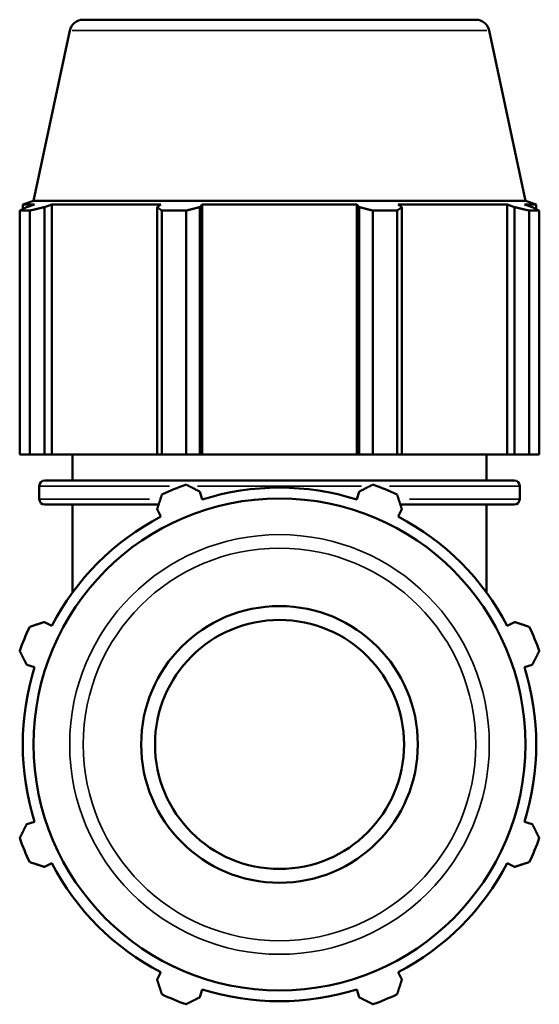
# Model space of a CAD drawing. Header units: inches. Extents: x 0.1 to 64.9, y -23.5 to 46.2.
# Tile 6 of 8: x 47.5 to 51.1, y 14.2 to 20.9. Entities that reach past the tile are written whole.
import ezdxf

# ---------------------------------------------------------------- set-up
doc = ezdxf.new("R2010")
doc.units = ezdxf.units.IN
doc.header["$MEASUREMENT"] = 0
doc.layers.add('Visible (ANSI)', color=7, linetype='Continuous', lineweight=50)
doc.layers.add('Visible Narrow (ANSI)', color=7, linetype='Continuous', lineweight=35)

msp = doc.modelspace()

# ---------------------------------------------------------------- linework, layer by layer
at = {"layer": 'Visible (ANSI)'}
for p, q in [((47.9388, 20.9024), (50.626, 20.9024)), ((47.8462, 20.8274), (47.5985, 19.6624)), ((50.7186, 20.8274), (50.9662, 19.6624)), ((47.5985, 19.6624), (47.5247, 19.6384)), ((47.606, 19.6384), (47.5247, 19.6384)), ((47.5247, 19.6061), (47.5247, 19.6384)), ((47.606, 19.6384), (47.552, 19.6199)), ((50.9662, 19.6624), (47.5985, 19.6624)), ((47.673, 19.6199), (47.7233, 19.6384)), ((47.673, 17.9264), (47.673, 19.6199)), ((47.7233, 17.9264), (47.7233, 19.6384)), ((48.4708, 19.6384), (47.7233, 19.6384)), ((48.4708, 19.6384), (48.4446, 19.6199)), ((48.4446, 19.6199), (48.4446, 17.9264)), ((48.7368, 19.6199), (48.7538, 19.6384)), ((48.7368, 17.9264), (48.7368, 19.6199)), ((48.7538, 17.9264), (48.7538, 19.6384)), ((49.8109, 19.6384), (48.7538, 19.6384)), ((49.8109, 17.9264), (49.8109, 19.6384)), ((49.8109, 19.6384), (49.828, 19.6199)), ((49.828, 19.6199), (49.828, 17.9264)), ((50.1202, 19.6199), (50.094, 19.6384)), ((50.8415, 19.6384), (50.094, 19.6384)), ((50.1202, 17.9264), (50.1202, 19.6199)), ((50.8415, 17.9264), (50.8415, 19.6384)), ((50.8415, 19.6384), (50.8918, 19.6199)), ((50.8918, 19.6199), (50.8918, 17.9264)), ((51.0128, 19.6199), (50.9587, 19.6384)), ((51.0401, 19.6384), (50.9587, 19.6384)), ((50.9662, 19.6624), (51.0401, 19.6384)), ((51.0401, 19.6061), (51.0401, 19.6384)), ((47.5724, 19.5954), (47.504, 19.5954)), ((47.504, 17.9264), (47.504, 19.5954)), ((47.5724, 19.5954), (47.5724, 17.9264)), ((48.6424, 19.5954), (48.4774, 19.5954)), ((48.4774, 17.9264), (48.4774, 19.5954)), ((48.6424, 19.5954), (48.6424, 17.9264)), ((50.0873, 19.5954), (49.9223, 19.5954)), ((49.9223, 17.9264), (49.9223, 19.5954)), ((50.0873, 19.5954), (50.0873, 17.9264)), ((51.0607, 19.5954), (50.9924, 19.5954)), ((50.9924, 17.9264), (50.9924, 19.5954)), ((51.0607, 19.5954), (51.0607, 17.9264)), ((47.5724, 17.9264), (47.504, 17.9264)), ((47.5724, 17.9264), (47.673, 17.9264)), ((47.7233, 17.9264), (47.673, 17.9264)), ((47.7233, 17.9264), (48.4446, 17.9264)), ((47.8649, 17.7489), (47.8649, 17.9264)), ((48.4446, 17.9264), (48.4774, 17.9264)), ((48.6424, 17.9264), (48.4774, 17.9264)), ((48.6424, 17.9264), (48.7368, 17.9264)), ((48.7538, 17.9264), (48.7368, 17.9264)), ((48.7538, 17.9264), (49.8109, 17.9264)), ((49.828, 17.9264), (49.8109, 17.9264)), ((49.828, 17.9264), (49.9223, 17.9264)), ((50.0873, 17.9264), (49.9223, 17.9264)), ((50.0873, 17.9264), (50.1202, 17.9264)), ((50.1202, 17.9264), (50.8415, 17.9264)), ((50.6999, 17.7489), (50.6999, 17.9264)), ((50.8918, 17.9264), (50.8415, 17.9264)), ((50.8918, 17.9264), (50.9924, 17.9264)), ((51.0607, 17.9264), (50.9924, 17.9264)), ((47.676, 17.7489), (50.8888, 17.7489)), ((47.6381, 17.6214), (47.6381, 17.711)), ((48.7538, 17.6187), (48.7368, 17.6728)), ((49.828, 17.6728), (49.8109, 17.6187)), ((50.9267, 17.6214), (50.9267, 17.711)), ((48.455, 17.5836), (47.676, 17.5836)), ((47.8649, 16.9817), (47.8649, 17.5836)), ((48.4446, 17.5517), (48.4708, 17.5015)), ((50.094, 17.5015), (50.1202, 17.5517)), ((50.8888, 17.5836), (50.1098, 17.5836)), ((50.6999, 16.9817), (50.6999, 17.5836)), ((47.7233, 16.754), (47.673, 16.7802)), ((50.8918, 16.7802), (50.8415, 16.754)), ((47.552, 16.488), (47.606, 16.4709)), ((50.9587, 16.4709), (51.0128, 16.488)), ((47.606, 15.4138), (47.552, 15.3968)), ((51.0128, 15.3968), (50.9587, 15.4138)), ((47.673, 15.1046), (47.7233, 15.1307)), ((50.8415, 15.1307), (50.8918, 15.1046)), ((48.4708, 14.3833), (48.4446, 14.333)), ((50.1202, 14.333), (50.094, 14.3833)), ((48.7368, 14.2119), (48.7538, 14.266)), ((49.8109, 14.266), (49.828, 14.2119))]:
    msp.add_line(p, q, dxfattribs=at)
for radius in [1.6838, 0.9469, 0.8522]:
    msp.add_circle((49.2824, 15.9424), radius, dxfattribs=at)
for centre, radius, start, end in [((47.9388, 20.8077), 0.0947, 90, 168), ((50.626, 20.8077), 0.0947, 12, 90), ((47.676, 17.711), 0.0379, 90, 180), ((50.8888, 17.711), 0.0379, 0, 90), ((49.2824, 15.9424), 1.89, 109.79198, 115.20802), ((49.2824, 15.9424), 1.7577, 72.5, 107.5), ((49.2824, 15.9424), 1.89, 64.79198, 70.20802), ((47.676, 17.6214), 0.0379, 180, 270), ((50.8888, 17.6214), 0.0379, 270, 0), ((49.2824, 15.9424), 1.7577, 117.5, 152.5), ((49.2824, 15.9424), 1.7577, 27.5, 62.5), ((49.2824, 15.9424), 1.89, 154.79198, 160.20802), ((49.2824, 15.9424), 1.89, 19.79198, 25.20802), ((49.2824, 15.9424), 1.7577, 162.5, 197.5), ((49.2824, 15.9424), 1.7577, 342.5, 17.5), ((49.2824, 15.9424), 1.89, 199.79198, 205.20802), ((49.2824, 15.9424), 1.89, 334.79198, 340.20802), ((49.2824, 15.9424), 1.7577, 207.5, 242.5), ((49.2824, 15.9424), 1.7577, 297.5, 332.5), ((49.2824, 15.9424), 1.89, 244.79198, 250.20802), ((49.2824, 15.9424), 1.7577, 252.5, 287.5), ((49.2824, 15.9424), 1.89, 289.79198, 295.20802)]:
    msp.add_arc(centre, radius, start, end, dxfattribs=at)
for points, weights in [([(47.504, 19.5954), (47.5285, 19.6081), (47.552, 19.6199)], [1, 1.00120502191, 1.00159320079]), ([(47.673, 19.6199), (47.6237, 19.6081), (47.5724, 19.5954)], [1.00159320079, 1.00120502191, 1]), ([(48.4774, 19.5954), (48.4607, 19.6081), (48.4446, 19.6199)], [1, 1.00120502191, 1.00159320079]), ([(48.7368, 19.6199), (48.6906, 19.6081), (48.6424, 19.5954)], [1.00159320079, 1.00120502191, 1]), ([(49.9223, 19.5954), (49.8742, 19.6081), (49.828, 19.6199)], [1, 1.00120502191, 1.00159320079]), ([(50.1202, 19.6199), (50.1041, 19.6081), (50.0873, 19.5954)], [1.00159320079, 1.00120502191, 1]), ([(50.9924, 19.5954), (50.9411, 19.6081), (50.8918, 19.6199)], [1, 1.00120502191, 1.00159320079]), ([(51.0128, 19.6199), (51.0363, 19.6081), (51.0607, 19.5954)], [1.00159320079, 1.00120502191, 1]), ([(48.6424, 17.7207), (48.6906, 17.6963), (48.7368, 17.6728)], [1, 1.00120502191, 1.00159320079]), ([(49.828, 17.6728), (49.8742, 17.6963), (49.9223, 17.7207)], [1.00159320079, 1.00120502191, 1]), ([(48.4446, 17.5517), (48.4607, 17.601), (48.4774, 17.6524)], [1.00159320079, 1.00120502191, 1]), ([(50.0873, 17.6524), (50.1041, 17.601), (50.1202, 17.5517)], [1, 1.00120502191, 1.00159320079]), ([(47.5724, 16.7473), (47.6237, 16.7641), (47.673, 16.7802)], [1, 1.00120502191, 1.00159320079]), ([(50.8918, 16.7802), (50.9411, 16.7641), (50.9924, 16.7473)], [1.00159320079, 1.00120502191, 1]), ([(47.552, 16.488), (47.5285, 16.5342), (47.504, 16.5823)], [1.00159320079, 1.00120502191, 1]), ([(51.0607, 16.5823), (51.0363, 16.5342), (51.0128, 16.488)], [1, 1.00120502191, 1.00159320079]), ([(47.504, 15.3024), (47.5285, 15.3505), (47.552, 15.3968)], [1, 1.00120502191, 1.00159320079]), ([(51.0128, 15.3968), (51.0363, 15.3505), (51.0607, 15.3024)], [1.00159320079, 1.00120502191, 1]), ([(47.673, 15.1046), (47.6237, 15.1206), (47.5724, 15.1374)], [1.00159320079, 1.00120502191, 1]), ([(50.9924, 15.1374), (50.9411, 15.1206), (50.8918, 15.1046)], [1, 1.00120502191, 1.00159320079]), ([(48.4774, 14.2323), (48.4607, 14.2837), (48.4446, 14.333)], [1, 1.00120502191, 1.00159320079]), ([(50.1202, 14.333), (50.1041, 14.2837), (50.0873, 14.2323)], [1.00159320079, 1.00120502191, 1]), ([(48.7368, 14.2119), (48.6906, 14.1885), (48.6424, 14.164)], [1.00159320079, 1.00120502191, 1]), ([(49.9223, 14.164), (49.8742, 14.1885), (49.828, 14.2119)], [1, 1.00120502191, 1.00159320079])]:
    msp.add_rational_spline(points, weights, degree=2, dxfattribs=at)
at = {"layer": 'Visible Narrow (ANSI)'}
for p, q in [((50.7009, 20.8274), (47.8638, 20.8274)), ((48.5305, 17.711), (47.6408, 17.711)), ((49.8439, 17.711), (48.7209, 17.711)), ((50.9239, 17.711), (50.0342, 17.711)), ((47.6404, 17.6214), (48.3934, 17.6214)), ((48.7534, 17.6214), (48.7621, 17.6214)), ((49.8027, 17.6214), (49.8113, 17.6214)), ((50.1714, 17.6214), (50.9244, 17.6214))]:
    msp.add_line(p, q, dxfattribs=at)
for radius in [1.4362, 1.3436]:
    msp.add_circle((49.2824, 15.9424), radius, dxfattribs=at)

doc.saveas('drawing.dxf')
